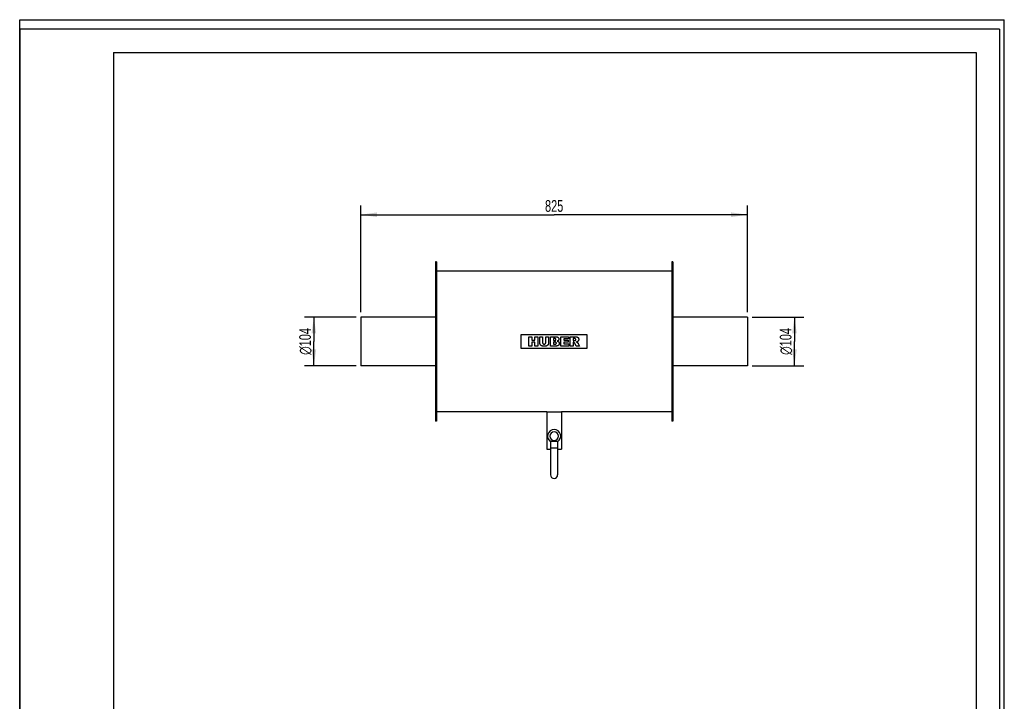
# Model space of a CAD drawing. Header units: millimetres. Extents: x 0 to 2100, y 0 to 2970.
# Tile 7 of 7: x 0 to 2100, y 1517 to 2970. Entities that reach past the tile are written whole.
import ezdxf

# ---------------------------------------------------------------- set-up
doc = ezdxf.new("R2010")
doc.units = ezdxf.units.MM
doc.header["$LTSCALE"] = 193.6
doc.layers.get('0').update_dxf_attribs({"linetype": 'CONTINUOUS'})
for name, color, linetype in [('_2D-BEM', 7, 'CONTINUOUS'), ('_ACHSEN', 7, 'CONTINUOUS'), ('_KURVEN', 7, 'CONTINUOUS')]:
    doc.layers.add(name, color=color, linetype=linetype)
doc.styles.get("Standard").update_dxf_attribs({"font": 'txt', "width": 0.7})
doc.styles.add('TEXTSTYLE_4', font='gdt', dxfattribs={"width": 0.7})
doc.dimstyles.new('DIMSTYLE_1', dxfattribs={"dimtxt": 25, "dimasz": 35, "dimexe": 2, "dimexo": 1, "dimtad": 1, "dimdec": 1, "dimtxsty": 'STANDARD', "dimblk": '_FILLED', "dimblk1": '_FILLED', "dimblk2": '_FILLED', "dimcen": 0.09, "dimadec": 1, "dimazin": 2, "dimtp": 0.3, "dimtm": 0.3, "dimtfac": 1, "dimtdec": 1, "dimtofl": 0, "dimtmove": 0, "dimatfit": 3, "dimldrblk": '_FILLED', "dimfxl": 1, "dimtolj": 1, "dimarcsym": 0})
doc.dimstyles.new('DIMSTYLE_2', dxfattribs={"dimtxt": 25, "dimasz": 35, "dimexe": 2, "dimexo": 1, "dimtad": 1, "dimdec": 1, "dimtxsty": 'STANDARD', "dimblk": '_FILLED', "dimblk1": '_FILLED', "dimblk2": '_FILLED', "dimcen": 0.09, "dimadec": 1, "dimazin": 2, "dimtp": 0.8, "dimtm": 0.8, "dimtfac": 1, "dimtdec": 1, "dimtofl": 0, "dimtmove": 0, "dimatfit": 3, "dimldrblk": '_FILLED', "dimfxl": 1, "dimtolj": 1, "dimarcsym": 0})

# ---------------------------------------------------------------- blocks, each defined once
blk = doc.blocks.new('_FILLED')
at = {"color": 0, "linetype": 'BYBLOCK'}
blk.add_solid([(0, 0), (-1, 0.143), (-1, -0.143)], dxfattribs=at)
blk = doc.blocks.new('*D0')
at = {"layer": '_2D-BEM', "color": 2, "linetype": 'CONTINUOUS'}
for p, q in [((1562.4, 2336.3), (1672.4, 2336.3)), ((1652.4, 2336.3), (1652.4, 2284.3)), ((1652.4, 2232.3), (1652.4, 2284.3)), ((1562.4, 2232.3), (1672.4, 2232.3))]:
    blk.add_line(p, q, dxfattribs=at)
at = {"layer": '_2D-BEM', "color": 2, "linetype": 'CONTINUOUS', "xscale": 35, "yscale": 35, "zscale": 35}
for p, rotation in [((1652.4, 2336.3), 90), ((1652.4, 2232.3), 270)]:
    blk.add_blockref('_FILLED', p, dxfattribs=dict(at, rotation=rotation))
at = {"layer": '_2D-BEM', "color": 2, "linetype": 'CONTINUOUS', "insert": (1621.1, 2284.3), "char_height": 25, "width": 130.357, "attachment_point": 2, "rotation": 90, "line_spacing_factor": 0.9, "style": 'TEXTSTYLE_4'}
blk.add_mtext('{\\fgdt;n}\\ftxt;104', dxfattribs=at)
blk = doc.blocks.new('*D1')
at = {"layer": '_2D-BEM', "color": 2, "linetype": 'CONTINUOUS'}
for p, q in [((717.4, 2336.3), (607.4, 2336.3)), ((627.4, 2336.3), (627.4, 2284.3)), ((627.4, 2232.3), (627.4, 2284.3)), ((717.4, 2232.3), (607.4, 2232.3))]:
    blk.add_line(p, q, dxfattribs=at)
at = {"layer": '_2D-BEM', "color": 2, "linetype": 'CONTINUOUS', "xscale": 35, "yscale": 35, "zscale": 35}
for p, rotation in [((627.4, 2336.3), 90), ((627.4, 2232.3), 270)]:
    blk.add_blockref('_FILLED', p, dxfattribs=dict(at, rotation=rotation))
at = {"layer": '_2D-BEM', "color": 2, "linetype": 'CONTINUOUS', "insert": (596.1, 2284.3), "char_height": 25, "width": 130.357, "attachment_point": 2, "rotation": 90, "line_spacing_factor": 0.9, "style": 'TEXTSTYLE_4'}
blk.add_mtext('{\\fgdt;n}\\ftxt;104', dxfattribs=at)
blk = doc.blocks.new('*D2')
at = {"layer": '_2D-BEM', "color": 2, "linetype": 'CONTINUOUS'}
for p, q in [((727.4, 2346.3), (727.4, 2574.3)), ((1552.4, 2346.3), (1552.4, 2574.3)), ((727.4, 2554.3), (1139.9, 2554.3)), ((1552.4, 2554.3), (1139.9, 2554.3))]:
    blk.add_line(p, q, dxfattribs=at)
at = {"layer": '_2D-BEM', "color": 2, "linetype": 'CONTINUOUS', "xscale": 35, "yscale": 35, "zscale": 35, "rotation": 180}
blk.add_blockref('_FILLED', (727.4, 2554.3), dxfattribs=at)
at = {"layer": '_2D-BEM', "color": 2, "linetype": 'CONTINUOUS', "xscale": 35, "yscale": 35, "zscale": 35}
blk.add_blockref('_FILLED', (1552.4, 2554.3), dxfattribs=at)
at = {"layer": '_2D-BEM', "color": 2, "linetype": 'CONTINUOUS', "insert": (1139.9, 2585.5), "char_height": 25, "width": 85.714, "attachment_point": 2, "line_spacing_factor": 0.9}
blk.add_mtext('825', dxfattribs=at)

msp = doc.modelspace()

# ---------------------------------------------------------------- linework, layer by layer
at = {"color": 7, "linetype": 'CONTINUOUS'}
for p, q in [((0, 2970), (2100, 2970)), ((0, 0), (0, 2970)), ((0, 2970), (2100, 2970)), ((0, 0), (0, 2970)), ((2100, 0), (2100, 2970)), ((2100, 0), (2100, 2970)), ((727.36, 2336.26), (727.36, 2334.3)), ((886.86, 2336.26), (727.36, 2336.26)), ((727.36, 2334.3), (727.36, 2334.26)), ((727.36, 2334.26), (727.36, 2234.26)), ((1552.36, 2336.26), (1392.86, 2336.26)), ((1552.36, 2336.26), (1552.36, 2334.3)), ((1552.36, 2334.3), (1552.36, 2334.26)), ((1552.36, 2334.26), (1552.36, 2234.26)), ((727.36, 2234.26), (727.36, 2234.23)), ((727.36, 2234.23), (727.36, 2232.26)), ((886.86, 2232.26), (727.36, 2232.26)), ((1552.36, 2232.26), (1392.86, 2232.26)), ((1552.36, 2234.26), (1552.36, 2234.23)), ((1552.36, 2234.23), (1552.36, 2232.26)), ((1132.36, 2071.76), (1132.36, 2057.26)), ((1132.36, 2071.76), (1147.36, 2071.76)), ((1147.36, 2071.76), (1147.36, 2057.26)), ((1132.36, 2057.26), (1132.36, 1999.76)), ((1132.36, 2057.26), (1147.36, 2057.26)), ((1147.36, 2057.26), (1147.36, 1999.76))]:
    msp.add_line(p, q, dxfattribs=at)
at = {"color": 3, "linetype": 'CONTINUOUS'}
for p, q in [((0, 2950), (0, 1485)), ((2090, 2950), (0, 2950)), ((2090, 2950), (2090, 0))]:
    msp.add_line(p, q, dxfattribs=at)
at = {"color": 5, "linetype": 'CONTINUOUS'}
for p, q in [((200, 2900), (2040, 2900)), ((200, 2900), (200, 50)), ((2040, 2900), (2040, 50))]:
    msp.add_line(p, q, dxfattribs=at)
at = {"color": 7, "linetype": 'CONTINUOUS'}
msp.add_arc((1139.86, 1999.76), 7.5, 180, 360, dxfattribs=at)
at = {"layer": '_ACHSEN', "color": 7, "linetype": 'CONTINUOUS'}
for p, q in [((886.86, 2454.26), (886.86, 2336.26)), ((888.86, 2454.26), (886.86, 2454.26)), ((888.86, 2454.26), (888.86, 2434.26)), ((1390.86, 2454.26), (1390.86, 2434.26)), ((1392.86, 2454.26), (1390.86, 2454.26)), ((1392.86, 2454.26), (1392.86, 2336.26)), ((888.86, 2434.26), (888.86, 2336.26)), ((1390.86, 2434.26), (888.86, 2434.26)), ((1390.86, 2434.26), (1390.86, 2336.26)), ((886.86, 2336.26), (886.86, 2334.26)), ((886.86, 2334.26), (886.86, 2234.26)), ((888.86, 2336.26), (888.86, 2232.26)), ((1390.86, 2336.26), (1390.86, 2232.26)), ((1392.86, 2336.26), (1392.86, 2334.26)), ((1392.86, 2334.26), (1392.86, 2234.26)), ((886.86, 2234.26), (886.86, 2232.26)), ((886.86, 2232.26), (886.86, 2114.26)), ((888.86, 2232.26), (888.86, 2134.26)), ((1390.86, 2232.26), (1390.86, 2134.26)), ((1392.86, 2234.26), (1392.86, 2232.26)), ((1392.86, 2232.26), (1392.86, 2114.26)), ((888.86, 2134.26), (888.86, 2114.26)), ((1124.11, 2134.26), (888.86, 2134.26)), ((1124.11, 2134.26), (1124.11, 2054.26)), ((1124.11, 2134.26), (1155.61, 2134.26)), ((1390.86, 2134.26), (1155.61, 2134.26)), ((1155.61, 2134.26), (1155.61, 2054.26)), ((1390.86, 2134.26), (1390.86, 2114.26)), ((888.86, 2114.26), (886.86, 2114.26)), ((1392.86, 2114.26), (1390.86, 2114.26)), ((1124.11, 2054.26), (1132.36, 2054.26)), ((1147.36, 2054.26), (1155.61, 2054.26))]:
    msp.add_line(p, q, dxfattribs=at)
for radius, start, end in [(14, 90, 237.59942), (9, 90, 270), (14, 302.40058, 90), (9, 270, 90)]:
    msp.add_arc((1139.86, 2082.26), radius, start, end, dxfattribs=at)
at = {"layer": '_KURVEN', "color": 40, "linetype": 'CONTINUOUS'}
for p, q in [((1069.86, 2269.26), (1069.86, 2299.26)), ((1069.86, 2299.26), (1209.86, 2299.26)), ((1085.77, 2294.26), (1091.95, 2294.26)), ((1085.77, 2274.26), (1085.77, 2294.26)), ((1091.95, 2294.26), (1091.95, 2287.27)), ((1098.7, 2287.27), (1098.7, 2294.26)), ((1098.7, 2294.26), (1104.91, 2294.26)), ((1104.91, 2294.26), (1104.91, 2274.26)), ((1109.03, 2282.34), (1109.03, 2294.26)), ((1109.03, 2294.26), (1115.2, 2294.26)), ((1115.2, 2294.26), (1115.2, 2282.05)), ((1122.03, 2294.26), (1128.2, 2294.26)), ((1122.03, 2282.05), (1122.03, 2294.26)), ((1128.2, 2294.26), (1128.2, 2282.34)), ((1132.3, 2274.26), (1132.3, 2294.26)), ((1132.3, 2294.26), (1143.87, 2294.26)), ((1138.54, 2290.21), (1138.54, 2286.42)), ((1141.27, 2290.21), (1138.54, 2290.21)), ((1154.01, 2274.26), (1154.01, 2294.26)), ((1154.01, 2294.26), (1170.57, 2294.26)), ((1160.2, 2289.99), (1160.2, 2286.82)), ((1170.57, 2289.99), (1160.2, 2289.99)), ((1170.57, 2294.26), (1170.57, 2289.99)), ((1174.28, 2274.26), (1174.28, 2294.26)), ((1174.28, 2294.26), (1184.58, 2294.26)), ((1180.49, 2290.23), (1180.49, 2286.16)), ((1183.2, 2290.23), (1180.49, 2290.23)), ((1209.86, 2299.26), (1209.86, 2269.26)), ((1209.86, 2269.26), (1069.86, 2269.26)), ((1091.95, 2274.26), (1085.77, 2274.26)), ((1091.95, 2287.27), (1098.7, 2287.27)), ((1098.7, 2282.36), (1091.95, 2282.36)), ((1091.95, 2282.36), (1091.95, 2274.26)), ((1098.7, 2274.26), (1098.7, 2282.36)), ((1104.91, 2274.26), (1098.7, 2274.26)), ((1142.97, 2274.26), (1132.3, 2274.26)), ((1138.54, 2286.42), (1141.23, 2286.42)), ((1138.54, 2282.61), (1138.54, 2278.56)), ((1141.68, 2282.61), (1138.54, 2282.61)), ((1138.54, 2278.56), (1141.69, 2278.56)), ((1170.87, 2274.26), (1154.01, 2274.26)), ((1160.2, 2286.82), (1169.82, 2286.82)), ((1160.2, 2282.74), (1160.2, 2278.79)), ((1169.82, 2282.74), (1160.2, 2282.74)), ((1160.2, 2278.79), (1170.87, 2278.79)), ((1169.82, 2286.82), (1169.82, 2282.74)), ((1170.87, 2278.79), (1170.87, 2274.26)), ((1180.49, 2274.26), (1174.28, 2274.26)), ((1180.49, 2286.16), (1183.1, 2286.16)), ((1180.49, 2282.38), (1180.49, 2274.26)), ((1181.04, 2282.38), (1180.49, 2282.38)), ((1186.97, 2274.26), (1183.67, 2280.38)), ((1193.96, 2274.26), (1186.97, 2274.26)), ((1190.95, 2280.05), (1193.96, 2274.26))]:
    msp.add_line(p, q, dxfattribs=at)
for points in [[(1143.23, 2289.72), (1143.19, 2289.76), (1143.11, 2289.82), (1142.95, 2289.91), (1142.76, 2290), (1142.53, 2290.07), (1142.28, 2290.13), (1141.98, 2290.18), (1141.65, 2290.21), (1141.4, 2290.21), (1141.27, 2290.21)], [(1143.81, 2288.36), (1143.81, 2288.44), (1143.8, 2288.6), (1143.77, 2288.81), (1143.72, 2289), (1143.65, 2289.17), (1143.57, 2289.32), (1143.47, 2289.47), (1143.36, 2289.6), (1143.28, 2289.68), (1143.23, 2289.72)], [(1143.87, 2294.26), (1144.14, 2294.26), (1144.64, 2294.25), (1145.3, 2294.17), (1145.88, 2294.06), (1146.39, 2293.92), (1146.85, 2293.76), (1147.27, 2293.56), (1147.65, 2293.35), (1147.99, 2293.1), (1148.21, 2292.93), (1148.31, 2292.83)], [(1148.31, 2292.83), (1148.42, 2292.73), (1148.62, 2292.53), (1148.89, 2292.21), (1149.12, 2291.9), (1149.31, 2291.57), (1149.48, 2291.23), (1149.61, 2290.88), (1149.72, 2290.52), (1149.8, 2290.13), (1149.85, 2289.72), (1149.86, 2289.43), (1149.86, 2289.29)], [(1149.86, 2289.29), (1149.86, 2289.13), (1149.85, 2288.82), (1149.79, 2288.39), (1149.7, 2287.99), (1149.58, 2287.61), (1149.43, 2287.25), (1149.25, 2286.91), (1149.03, 2286.57), (1148.85, 2286.35), (1148.76, 2286.24)], [(1185.51, 2289.7), (1185.47, 2289.73), (1185.4, 2289.79), (1185.26, 2289.87), (1185.1, 2289.95), (1184.92, 2290.02), (1184.7, 2290.08), (1184.47, 2290.13), (1184.2, 2290.17), (1183.9, 2290.2), (1183.57, 2290.22), (1183.33, 2290.23), (1183.2, 2290.23)], [(1184.58, 2294.26), (1184.74, 2294.26), (1185.06, 2294.26), (1185.52, 2294.25), (1185.99, 2294.23), (1186.46, 2294.2), (1186.95, 2294.16), (1187.44, 2294.1), (1187.95, 2294.03), (1188.46, 2293.92), (1188.79, 2293.83), (1188.96, 2293.77)], [(1186.12, 2288.22), (1186.12, 2288.31), (1186.12, 2288.49), (1186.08, 2288.72), (1186.03, 2288.93), (1185.96, 2289.11), (1185.87, 2289.28), (1185.77, 2289.43), (1185.65, 2289.57), (1185.56, 2289.66), (1185.51, 2289.7)], [(1188.96, 2293.77), (1189.09, 2293.73), (1189.33, 2293.64), (1189.68, 2293.48), (1190, 2293.3), (1190.3, 2293.09), (1190.6, 2292.86), (1190.87, 2292.59), (1191.14, 2292.29), (1191.32, 2292.06), (1191.4, 2291.94)], [(1191.4, 2291.94), (1191.48, 2291.82), (1191.64, 2291.58), (1191.84, 2291.19), (1192.01, 2290.77), (1192.15, 2290.32), (1192.25, 2289.83), (1192.32, 2289.3), (1192.33, 2288.91), (1192.33, 2288.71)], [(1109.6, 2278.96), (1109.55, 2279.13), (1109.46, 2279.46), (1109.35, 2279.9), (1109.25, 2280.32), (1109.18, 2280.73), (1109.11, 2281.13), (1109.07, 2281.53), (1109.04, 2281.94), (1109.03, 2282.21), (1109.03, 2282.34)], [(1110.92, 2276.66), (1110.83, 2276.75), (1110.67, 2276.95), (1110.44, 2277.25), (1110.23, 2277.57), (1110.04, 2277.9), (1109.87, 2278.24), (1109.72, 2278.6), (1109.64, 2278.84), (1109.6, 2278.96)], [(1113.04, 2274.93), (1112.89, 2275.01), (1112.6, 2275.18), (1112.17, 2275.48), (1111.74, 2275.82), (1111.32, 2276.21), (1111.05, 2276.5), (1110.92, 2276.66)], [(1115.92, 2274.13), (1115.78, 2274.15), (1115.51, 2274.18), (1115.15, 2274.24), (1114.81, 2274.31), (1114.5, 2274.38), (1114.2, 2274.46), (1113.9, 2274.56), (1113.61, 2274.67), (1113.32, 2274.79), (1113.13, 2274.88), (1113.04, 2274.93)], [(1115.2, 2282.05), (1115.2, 2281.89), (1115.21, 2281.58), (1115.26, 2281.18), (1115.35, 2280.82), (1115.45, 2280.51), (1115.58, 2280.22), (1115.73, 2279.96), (1115.9, 2279.72), (1116.03, 2279.57), (1116.1, 2279.5)], [(1119.11, 2273.92), (1118.81, 2273.92), (1118.16, 2273.94), (1117.1, 2274), (1116.33, 2274.08), (1115.92, 2274.13)], [(1116.1, 2279.5), (1116.16, 2279.44), (1116.28, 2279.32), (1116.49, 2279.17), (1116.71, 2279.03), (1116.95, 2278.9), (1117.22, 2278.8), (1117.51, 2278.71), (1117.83, 2278.64), (1118.2, 2278.6), (1118.48, 2278.59), (1118.62, 2278.59)], [(1118.62, 2278.59), (1118.78, 2278.59), (1119.08, 2278.6), (1119.47, 2278.66), (1119.82, 2278.74), (1120.13, 2278.84), (1120.41, 2278.97), (1120.67, 2279.12), (1120.9, 2279.29), (1121.05, 2279.42), (1121.12, 2279.49)], [(1123.43, 2274.59), (1123.27, 2274.53), (1122.94, 2274.42), (1122.43, 2274.28), (1121.92, 2274.17), (1121.41, 2274.08), (1120.89, 2274.02), (1120.35, 2273.97), (1119.77, 2273.93), (1119.34, 2273.92), (1119.11, 2273.92)], [(1121.12, 2279.49), (1121.18, 2279.55), (1121.3, 2279.68), (1121.45, 2279.89), (1121.59, 2280.11), (1121.71, 2280.36), (1121.82, 2280.63), (1121.91, 2280.93), (1121.98, 2281.26), (1122.02, 2281.63), (1122.03, 2281.91), (1122.03, 2282.05)], [(1125.91, 2276.24), (1125.8, 2276.14), (1125.59, 2275.94), (1125.3, 2275.68), (1125, 2275.45), (1124.71, 2275.24), (1124.41, 2275.05), (1124.09, 2274.88), (1123.77, 2274.72), (1123.54, 2274.63), (1123.43, 2274.59)], [(1127.64, 2279), (1127.58, 2278.82), (1127.44, 2278.47), (1127.2, 2277.98), (1126.94, 2277.52), (1126.63, 2277.08), (1126.3, 2276.65), (1126.04, 2276.38), (1125.91, 2276.24)], [(1128.2, 2282.34), (1128.2, 2282.11), (1128.18, 2281.64), (1128.11, 2280.95), (1128, 2280.28), (1127.84, 2279.63), (1127.71, 2279.21), (1127.64, 2279)], [(1141.23, 2286.42), (1141.36, 2286.42), (1141.62, 2286.43), (1141.96, 2286.45), (1142.26, 2286.5), (1142.52, 2286.56), (1142.75, 2286.63), (1142.94, 2286.72), (1143.11, 2286.81), (1143.19, 2286.88), (1143.23, 2286.91)], [(1143.94, 2282.07), (1143.9, 2282.1), (1143.8, 2282.18), (1143.61, 2282.28), (1143.39, 2282.37), (1143.14, 2282.46), (1142.84, 2282.52), (1142.5, 2282.57), (1142.12, 2282.61), (1141.83, 2282.61), (1141.68, 2282.61)], [(1141.69, 2278.56), (1141.83, 2278.56), (1142.08, 2278.57), (1142.43, 2278.59), (1142.75, 2278.63), (1143.02, 2278.69), (1143.27, 2278.76), (1143.48, 2278.84), (1143.66, 2278.92), (1143.82, 2279.02), (1143.9, 2279.09), (1143.94, 2279.12)], [(1145.74, 2274.53), (1145.62, 2274.52), (1145.38, 2274.49), (1145.06, 2274.45), (1144.78, 2274.41), (1144.52, 2274.38), (1144.3, 2274.36), (1144.09, 2274.34), (1143.92, 2274.32), (1143.75, 2274.31), (1143.6, 2274.29), (1143.44, 2274.28), (1143.28, 2274.27), (1143.13, 2274.27), (1143.03, 2274.26), (1142.97, 2274.26)], [(1143.23, 2286.91), (1143.28, 2286.95), (1143.36, 2287.03), (1143.47, 2287.16), (1143.56, 2287.3), (1143.64, 2287.47), (1143.71, 2287.65), (1143.76, 2287.85), (1143.8, 2288.09), (1143.81, 2288.26), (1143.81, 2288.36)], [(1144.6, 2280.65), (1144.6, 2280.73), (1144.59, 2280.88), (1144.55, 2281.09), (1144.5, 2281.28), (1144.43, 2281.46), (1144.34, 2281.62), (1144.23, 2281.78), (1144.1, 2281.93), (1144, 2282.02), (1143.94, 2282.07)], [(1143.94, 2279.12), (1144, 2279.17), (1144.1, 2279.27), (1144.23, 2279.43), (1144.34, 2279.59), (1144.43, 2279.77), (1144.5, 2279.95), (1144.55, 2280.16), (1144.59, 2280.39), (1144.6, 2280.56), (1144.6, 2280.65)], [(1148.09, 2275.19), (1148, 2275.14), (1147.83, 2275.06), (1147.56, 2274.95), (1147.29, 2274.86), (1147.03, 2274.78), (1146.76, 2274.71), (1146.51, 2274.66), (1146.26, 2274.61), (1146, 2274.57), (1145.83, 2274.55), (1145.74, 2274.53)], [(1148.76, 2286.24), (1148.69, 2286.16), (1148.54, 2286), (1148.27, 2285.77), (1147.96, 2285.54), (1147.58, 2285.32), (1147.14, 2285.11), (1146.79, 2284.97), (1146.6, 2284.91)], [(1146.6, 2284.91), (1146.82, 2284.85), (1147.23, 2284.73), (1147.77, 2284.54), (1148.23, 2284.33), (1148.62, 2284.11), (1148.97, 2283.88), (1149.27, 2283.64), (1149.54, 2283.39), (1149.69, 2283.21), (1149.77, 2283.12)], [(1150.07, 2277.16), (1149.98, 2277.01), (1149.8, 2276.74), (1149.51, 2276.37), (1149.2, 2276.03), (1148.87, 2275.72), (1148.5, 2275.44), (1148.23, 2275.27), (1148.09, 2275.19)], [(1149.77, 2283.12), (1149.85, 2283.02), (1150, 2282.81), (1150.2, 2282.48), (1150.37, 2282.14), (1150.52, 2281.77), (1150.63, 2281.38), (1150.72, 2280.95), (1150.78, 2280.48), (1150.79, 2280.13), (1150.79, 2279.95)], [(1150.79, 2279.95), (1150.79, 2279.8), (1150.78, 2279.49), (1150.73, 2279.05), (1150.65, 2278.64), (1150.55, 2278.24), (1150.41, 2277.86), (1150.26, 2277.5), (1150.13, 2277.27), (1150.07, 2277.16)], [(1182.54, 2281.91), (1182.47, 2281.96), (1182.31, 2282.06), (1182.07, 2282.18), (1181.83, 2282.27), (1181.58, 2282.33), (1181.32, 2282.37), (1181.13, 2282.38), (1181.04, 2282.38)], [(1183.67, 2280.38), (1183.64, 2280.44), (1183.57, 2280.56), (1183.47, 2280.74), (1183.36, 2280.92), (1183.25, 2281.09), (1183.14, 2281.26), (1183.02, 2281.42), (1182.91, 2281.56), (1182.79, 2281.7), (1182.67, 2281.81), (1182.58, 2281.88), (1182.54, 2281.91)], [(1183.1, 2286.16), (1183.13, 2286.16), (1183.21, 2286.16), (1183.32, 2286.17), (1183.43, 2286.19), (1183.54, 2286.2), (1183.65, 2286.22), (1183.76, 2286.23), (1183.88, 2286.25), (1184, 2286.28), (1184.14, 2286.3), (1184.28, 2286.33), (1184.42, 2286.36), (1184.57, 2286.39), (1184.68, 2286.41), (1184.73, 2286.43)], [(1184.73, 2286.43), (1184.81, 2286.44), (1184.94, 2286.48), (1185.13, 2286.56), (1185.29, 2286.65), (1185.45, 2286.76), (1185.59, 2286.89), (1185.69, 2287), (1185.73, 2287.06)], [(1185.73, 2287.06), (1185.78, 2287.11), (1185.85, 2287.23), (1185.95, 2287.41), (1186.03, 2287.6), (1186.08, 2287.79), (1186.12, 2288), (1186.12, 2288.15), (1186.12, 2288.22)], [(1189.66, 2283.87), (1189.59, 2283.83), (1189.45, 2283.75), (1189.23, 2283.64), (1189, 2283.54), (1188.78, 2283.46), (1188.55, 2283.38), (1188.31, 2283.3), (1188.06, 2283.23), (1187.79, 2283.16), (1187.59, 2283.11), (1187.49, 2283.09)], [(1187.49, 2283.09), (1187.57, 2283.06), (1187.72, 2283.01), (1187.92, 2282.93), (1188.11, 2282.86), (1188.29, 2282.78), (1188.46, 2282.71), (1188.62, 2282.63), (1188.79, 2282.54), (1188.95, 2282.45), (1189.05, 2282.38), (1189.1, 2282.35)], [(1189.1, 2282.35), (1189.15, 2282.31), (1189.24, 2282.23), (1189.39, 2282.09), (1189.55, 2281.93), (1189.72, 2281.74), (1189.9, 2281.53), (1190.03, 2281.37), (1190.09, 2281.29)], [(1191.61, 2285.83), (1191.54, 2285.7), (1191.37, 2285.44), (1191.1, 2285.09), (1190.79, 2284.75), (1190.46, 2284.44), (1190.08, 2284.14), (1189.81, 2283.96), (1189.66, 2283.87)], [(1190.09, 2281.29), (1190.14, 2281.23), (1190.23, 2281.11), (1190.36, 2280.95), (1190.47, 2280.8), (1190.58, 2280.65), (1190.68, 2280.51), (1190.78, 2280.36), (1190.87, 2280.21), (1190.93, 2280.1), (1190.95, 2280.05)], [(1192.33, 2288.71), (1192.33, 2288.54), (1192.32, 2288.2), (1192.27, 2287.73), (1192.19, 2287.3), (1192.08, 2286.9), (1191.95, 2286.52), (1191.8, 2286.17), (1191.68, 2285.94), (1191.61, 2285.83)]]:
    msp.add_open_spline(points, degree=3, dxfattribs=at)

# ---------------------------------------------------------------- dimensions: what is measured, and where the dimension line sits
at = {"layer": '_2D-BEM', "color": 2, "linetype": 'CONTINUOUS'}
dim = msp.add_linear_dim(base=(1552.36, 2554.26), p1=(727.36, 2345.26), p2=(1552.36, 2345.26), dimstyle='DIMSTYLE_2', dxfattribs=at)
dim.commit()
dim.dimension.update_dxf_attribs({"geometry": '*D2', "text_midpoint": (1136.29, 2554.26), "dimtype": 160})
for base, p1, p2, picture, middle in [((627.36, 2336.26), (718.36, 2232.26), (718.36, 2336.26), '*D1', (627.36, 2284.26)), ((1652.36, 2336.26), (1561.36, 2232.26), (1561.36, 2336.26), '*D0', (1652.36, 2284.26))]:
    dim = msp.add_linear_dim(base=base, p1=p1, p2=p2, angle=90, text='%%c<>', dimstyle='DIMSTYLE_1', dxfattribs=at)
    dim.commit()
    dim.dimension.update_dxf_attribs({"geometry": picture, "text_midpoint": middle, "dimtype": 160})

doc.saveas('drawing.dxf')
